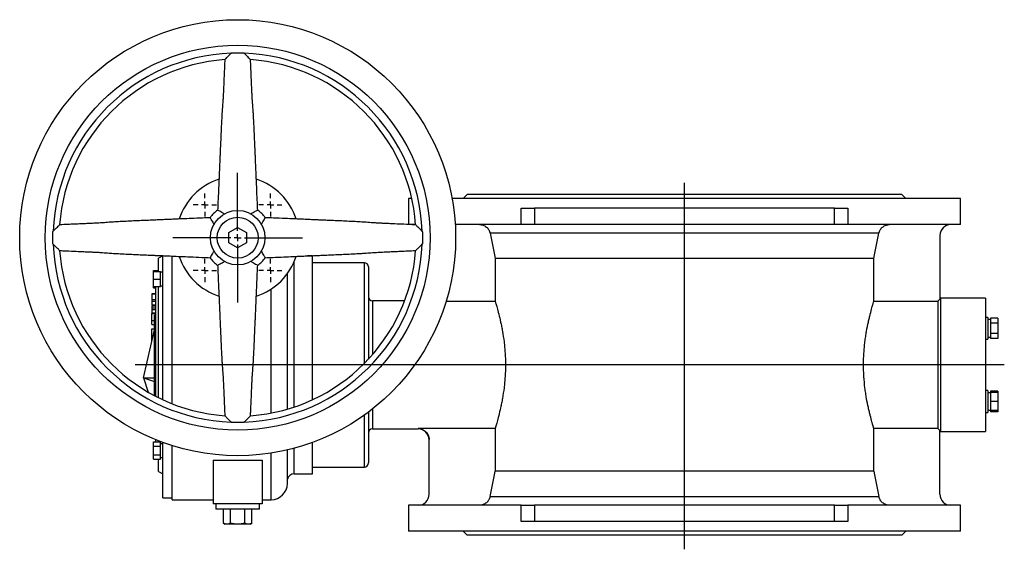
# Model space of a CAD drawing. Extents: x 352 to 1666, y -608 to 467.
# Tile 1 of 4: x 352 to 1074, y -608 to -220. Entities that reach past the tile are written whole.
import ezdxf

# ---------------------------------------------------------------- set-up
doc = ezdxf.new("R2010")
doc.units = 0
doc.layers.get('0').update_dxf_attribs({"linetype": 'CONTINUOUS'})
doc.layers.add('0_18', color=7, linetype='CONTINUOUS')

# ---------------------------------------------------------------- blocks, each defined once
blk = doc.blocks.new('SW_CENTERMARKSYMBOL_7')
at = {"layer": '0_18', "color": 0}
for p, q in [((0, 1), (0, 9.5)), ((-1, 0), (-9.5, 0)), ((0, 0), (-0.5, 0)), ((0, 0), (0, 0.5)), ((0, 0), (0, -0.5)), ((0, 0), (0.5, 0)), ((1, 0), (9.5, 0)), ((0, -1), (0, -9.5))]:
    blk.add_line(p, q, dxfattribs=at)
blk = doc.blocks.new('SW_CENTERMARKSYMBOL_8')
at = {"layer": '0_18', "color": 0}
for p, q in [((0, 1), (0, 1.7)), ((-1, 0), (-1.7, 0)), ((0, 0), (-0.5, 0)), ((0, 0), (0, 0.5)), ((0, 0), (0, -0.5)), ((0, 0), (0.5, 0)), ((1, 0), (1.7, 0)), ((0, -1), (0, -1.7))]:
    blk.add_line(p, q, dxfattribs=at)
blk = doc.blocks.new('SW_CENTERMARKSYMBOL_9')
at = {"layer": '0_18', "color": 0}
for p, q in [((0, 1), (0, 1.7)), ((-1, 0), (-1.7, 0)), ((0, 0), (-0.5, 0)), ((0, 0), (0, 0.5)), ((0, 0), (0, -0.5)), ((0, 0), (0.5, 0)), ((1, 0), (1.7, 0)), ((0, -1), (0, -1.7))]:
    blk.add_line(p, q, dxfattribs=at)
blk = doc.blocks.new('SW_CENTERMARKSYMBOL_10')
at = {"layer": '0_18', "color": 0}
for p, q in [((0, 1), (0, 1.7)), ((-1, 0), (-1.7, 0)), ((0, 0), (-0.5, 0)), ((0, 0), (0, 0.5)), ((0, 0), (0, -0.5)), ((0, 0), (0.5, 0)), ((1, 0), (1.7, 0)), ((0, -1), (0, -1.7))]:
    blk.add_line(p, q, dxfattribs=at)
blk = doc.blocks.new('SW_CENTERMARKSYMBOL_11')
at = {"layer": '0_18', "color": 0}
for p, q in [((0, 1), (0, 1.7)), ((-1, 0), (-1.7, 0)), ((0, 0), (-0.5, 0)), ((0, 0), (0, 0.5)), ((0, 0), (0, -0.5)), ((0, 0), (0.5, 0)), ((1, 0), (1.7, 0)), ((0, -1), (0, -1.7))]:
    blk.add_line(p, q, dxfattribs=at)

msp = doc.modelspace()

# ---------------------------------------------------------------- linework, layer by layer
for p, q in [((839.63, -608.4), (839.63, -339.46)), ((1074.38, -473.04), (436.36, -473.04))]:
    msp.add_line(p, q)
at = {"color": 7, "linetype": 'CONTINUOUS'}
for p, q in [((637.13, -351.04), (637.13, -370.04)), ((639.46, -351.04), (637.13, -351.04)), ((1042.13, -351.04), (669.04, -351.04)), ((680.13, -348.04), (677.13, -351.04)), ((999.13, -348.04), (680.13, -348.04)), ((1002.13, -351.04), (999.13, -348.04)), ((1042.13, -370.04), (1042.13, -351.04)), ((719.63, -370.04), (719.63, -358.04)), ((719.63, -358.04), (729.63, -358.04)), ((729.63, -358.04), (729.63, -370.04)), ((949.63, -358.04), (729.63, -358.04)), ((949.63, -370.04), (949.63, -358.04)), ((949.63, -358.04), (959.63, -358.04)), ((959.63, -358.04), (959.63, -370.04)), ((505.13, -375.94), (511.63, -372.19)), ((511.63, -372.19), (518.13, -375.94)), ((642.27, -370.04), (637.13, -370.04)), ((719.63, -370.04), (671.34, -370.04)), ((729.63, -370.04), (719.63, -370.04)), ((949.63, -370.04), (729.63, -370.04)), ((959.63, -370.04), (949.63, -370.04)), ((1042.13, -370.04), (959.63, -370.04)), ((505.13, -383.45), (505.13, -375.94)), ((518.13, -375.94), (518.13, -383.45)), ((982.31, -376.47), (696.95, -376.47)), ((1027.13, -378.04), (1027.13, -424.8)), ((511.63, -387.2), (505.13, -383.45)), ((518.13, -383.45), (511.63, -387.2)), ((456.63, -393.04), (453.63, -394.78)), ((453.63, -404.61), (453.63, -394.78)), ((456.63, -498.59), (456.63, -392.8)), ((463.63, -501.58), (463.63, -393.13)), ((566.63, -393.04), (562.93, -393.04)), ((566.63, -498.59), (566.63, -393.04)), ((978.59, -395.04), (700.67, -395.04)), ((700.67, -395.04), (700.67, -426.31)), ((978.59, -426.31), (978.59, -395.04)), ((449.73, -403.76), (453.63, -403.76)), ((449.73, -404.61), (449.73, -403.76)), ((449.73, -404.61), (455.03, -404.61)), ((449.73, -410.11), (449.73, -404.61)), ((455.03, -410.11), (455.03, -404.61)), ((604.63, -398.04), (566.63, -398.04)), ((607.63, -401.04), (607.63, -468.83)), ((449.73, -410.11), (455.03, -410.11)), ((449.73, -415.61), (449.73, -410.11)), ((456.63, -405.11), (455.03, -405.11)), ((455.03, -415.61), (455.03, -410.11)), ((548.13, -505.51), (548.13, -406.01)), ((449.73, -415.61), (455.03, -415.61)), ((449.73, -416.46), (449.73, -415.61)), ((449.73, -416.46), (451.63, -416.46)), ((451.63, -496.14), (451.63, -415.61)), ((453.63, -497.15), (453.63, -415.61)), ((455.03, -415.11), (456.63, -415.11)), ((448.63, -420.76), (451.63, -420.76)), ((448.63, -420.87), (451.63, -420.87)), ((448.63, -425), (451.63, -425)), ((448.63, -425.35), (448.63, -425.57)), ((448.63, -426.23), (451.63, -426.23)), ((448.63, -426.23), (448.63, -426.26)), ((448.63, -426.26), (451.63, -426.26)), ((634.16, -426.04), (610.63, -426.04)), ((664.69, -426.31), (700.67, -426.31)), ((978.59, -426.31), (1025.63, -426.31)), ((1025.63, -426.31), (1027.13, -424.8)), ((1025.63, -426.31), (1025.63, -519.78)), ((1027.63, -424.04), (1027.13, -424.54)), ((1060.63, -424.04), (1027.63, -424.04)), ((1027.63, -424.04), (1027.63, -473.04)), ((1060.63, -424.04), (1060.63, -473.04)), ((448.63, -429.01), (451.63, -429.01)), ((448.63, -429.26), (451.63, -429.26)), ((448.63, -429.31), (451.63, -429.31)), ((448.63, -430.36), (451.63, -430.36)), ((448.63, -430.47), (451.63, -430.47)), ((448.63, -430.54), (448.63, -431.87)), ((448.63, -431.87), (451.63, -431.87)), ((448.63, -431.87), (448.63, -432.35)), ((448.63, -432.35), (451.63, -432.35)), ((448.63, -434.88), (451.63, -434.88)), ((448.63, -434.88), (448.63, -435.27)), ((448.63, -435.3), (451.63, -435.3)), ((448.63, -440.52), (448.63, -435.45)), ((448.63, -440.52), (450.63, -440.52)), ((448.63, -443.34), (448.63, -440.52)), ((451.63, -436.64), (450.63, -436.64)), ((450.63, -482.46), (450.63, -436.64)), ((1062.23, -438.17), (1060.63, -438.17)), ((1062.23, -438.17), (1062.23, -446.17)), ((1064.33, -439.73), (1062.23, -439.73)), ((1069.63, -438.67), (1064.33, -438.67)), ((1064.33, -438.67), (1064.33, -442.42)), ((1069.63, -438.67), (1069.63, -442.42)), ((442.63, -482.46), (450.63, -447.3)), ((448.63, -443.34), (450.63, -443.34)), ((448.63, -446.7), (450.63, -446.7)), ((448.63, -454.36), (448.63, -446.7)), ((1062.23, -446.17), (1062.23, -454.17)), ((1069.63, -442.42), (1064.33, -442.42)), ((1064.33, -442.42), (1064.33, -449.93)), ((1069.63, -442.42), (1069.63, -449.93)), ((448.63, -454.36), (449.03, -454.36)), ((448.63, -456.09), (448.63, -454.36)), ((1060.63, -454.17), (1062.23, -454.17)), ((1062.23, -452.61), (1064.33, -452.61)), ((1069.63, -449.93), (1064.33, -449.93)), ((1064.33, -449.93), (1064.33, -453.68)), ((1069.63, -453.68), (1064.33, -453.68)), ((1069.63, -449.93), (1069.63, -453.68)), ((1027.63, -473.04), (1027.63, -522.04)), ((1060.63, -473.04), (1060.63, -522.04)), ((442.63, -482.46), (450.63, -482.46)), ((442.63, -482.46), (450.63, -485.28)), ((442.63, -482.46), (445.91, -493.01)), ((450.63, -495.62), (450.63, -482.46)), ((1062.23, -491.91), (1060.63, -491.91)), ((1062.23, -491.91), (1062.23, -507.91)), ((1064.33, -493.47), (1062.23, -493.47)), ((1069.63, -492.41), (1064.33, -492.41)), ((1064.33, -492.41), (1064.33, -493.41)), ((1069.63, -493.41), (1064.33, -493.41)), ((1064.33, -493.41), (1064.33, -499.91)), ((1069.63, -492.41), (1069.63, -493.41)), ((1069.63, -493.41), (1069.63, -499.91)), ((1069.63, -499.91), (1064.33, -499.91)), ((1064.33, -499.91), (1064.33, -506.41)), ((1069.63, -499.91), (1069.63, -506.41)), ((607.63, -507.69), (607.63, -545.04)), ((1060.63, -507.91), (1062.23, -507.91)), ((1062.23, -506.35), (1064.33, -506.35)), ((1069.63, -506.41), (1064.33, -506.41)), ((1064.33, -506.41), (1064.33, -507.42)), ((1069.63, -507.42), (1064.33, -507.42)), ((1069.63, -506.41), (1069.63, -507.42)), ((610.63, -520.04), (644.13, -520.04)), ((700.67, -519.78), (644.13, -519.78)), ((700.67, -519.78), (700.67, -551.04)), ((978.59, -551.04), (978.59, -519.78)), ((1025.63, -519.78), (978.59, -519.78)), ((1027.13, -521.28), (1025.63, -519.78)), ((1027.13, -568.04), (1027.13, -521.28)), ((1027.13, -521.54), (1027.63, -522.04)), ((1027.63, -522.04), (1060.63, -522.04)), ((449.73, -529.62), (455.03, -529.62)), ((449.73, -532.8), (449.73, -529.62)), ((449.73, -532.8), (455.03, -532.8)), ((449.73, -539.15), (449.73, -532.8)), ((451.63, -529.62), (451.63, -528.02)), ((453.63, -529.62), (453.63, -528.81)), ((455.03, -532.8), (455.03, -529.62)), ((456.63, -530.98), (455.03, -530.98)), ((455.03, -539.15), (455.03, -532.8)), ((456.63, -570.54), (456.63, -529.94)), ((463.63, -572.04), (463.63, -532.32)), ((566.63, -553.04), (566.63, -529.94)), ((652.13, -568.04), (652.13, -527.82)), ((449.73, -539.15), (455.03, -539.15)), ((449.73, -542.33), (449.73, -539.15)), ((455.03, -542.33), (455.03, -539.15)), ((455.03, -540.98), (456.63, -540.98)), ((548.13, -560.04), (548.13, -535.47)), ((449.73, -542.33), (455.03, -542.33)), ((453.63, -551.31), (453.63, -542.33)), ((493.63, -543.05), (529.63, -543.05)), ((493.63, -543.05), (493.63, -575.04)), ((529.63, -543.05), (529.63, -575.04)), ((566.63, -548.04), (604.63, -548.04)), ((453.63, -551.31), (456.63, -553.04)), ((553.01, -553.04), (566.63, -553.04)), ((978.59, -551.04), (700.67, -551.04)), ((456.63, -570.54), (463.63, -570.54)), ((696.95, -569.61), (982.31, -569.61)), ((463.63, -572.04), (493.63, -572.04)), ((529.63, -575.04), (493.63, -575.04)), ((495.63, -575.04), (495.63, -579.04)), ((527.63, -579.04), (527.63, -575.04)), ((529.63, -572.04), (536.13, -572.04)), ((637.13, -576.04), (637.13, -595.04)), ((719.63, -576.04), (637.13, -576.04)), ((719.63, -588.04), (719.63, -576.04)), ((719.63, -576.04), (729.63, -576.04)), ((729.63, -576.04), (729.63, -588.04)), ((949.63, -576.04), (729.63, -576.04)), ((949.63, -588.04), (949.63, -576.04)), ((949.63, -576.04), (959.63, -576.04)), ((959.63, -576.04), (959.63, -588.04)), ((1042.13, -576.04), (959.63, -576.04)), ((1042.13, -595.04), (1042.13, -576.04)), ((511.63, -579.04), (495.63, -579.04)), ((501.13, -589.23), (501.13, -579.04)), ((506.38, -589.23), (506.38, -579.04)), ((527.63, -579.04), (511.63, -579.04)), ((516.88, -589.23), (516.88, -579.04)), ((522.13, -589.23), (522.13, -579.04)), ((501.13, -589.23), (502.54, -590.04)), ((503.76, -590.04), (502.54, -590.04)), ((511.63, -590.04), (503.76, -590.04)), ((519.51, -590.04), (511.63, -590.04)), ((520.72, -590.04), (519.51, -590.04)), ((520.72, -590.04), (522.13, -589.23)), ((729.63, -588.04), (719.63, -588.04)), ((949.63, -588.04), (729.63, -588.04)), ((959.63, -588.04), (949.63, -588.04)), ((1042.13, -595.04), (637.13, -595.04)), ((677.13, -595.04), (680.13, -598.04)), ((999.13, -598.04), (680.13, -598.04)), ((999.13, -598.04), (1002.13, -595.04))]:
    msp.add_line(p, q, dxfattribs=at)
at = {"color": 8, "linetype": 'CONTINUOUS'}
for p, q in [((553.01, -503.99), (553.01, -397.37)), ((604.63, -471.95), (604.63, -398.04)), ((536.13, -508.38), (536.13, -417.44)), ((610.63, -426.04), (610.63, -465.48)), ((610.63, -505.39), (610.63, -520.04)), ((604.63, -548.04), (604.63, -509.89)), ((644.13, -520.04), (644.13, -519.78)), ((553.01, -553.04), (553.01, -534.25)), ((536.13, -572.04), (536.13, -537.81))]:
    msp.add_line(p, q, dxfattribs=at)
at = {"color": 7, "linetype": 'CONTINUOUS', "flags": 128}
for points in [[(696.95, -376.47), (700.11, -392.26), (700.67, -395.04)], [(978.59, -395.04), (979.15, -392.26), (982.31, -376.47)], [(696.95, -569.61), (700.11, -553.83), (700.67, -551.04)], [(978.59, -551.04), (979.15, -553.83), (982.31, -569.61)]]:
    msp.add_lwpolyline(points, dxfattribs=at)
at = {"color": 7, "linetype": 'CONTINUOUS'}
for radius in [160, 141.24, 20, 15]:
    msp.add_circle((511.63, -379.69), radius, dxfattribs=at)
for centre, radius, start, end in [((511.63, -379.69), 135.4, 92.05122, 177.94878), ((511.63, -379.69), 135.4, 2.05122, 87.94878), ((511.63, -379.69), 131, 94.11715, 175.88441), ((511.63, -379.69), 131, 4.11646, 85.88277), ((511.63, -379.69), 45, 107.80077, 162.21828), ((511.63, -379.69), 45, 17.82877, 72.20773), ((511.63, -379.69), 25, 125.96865, 144.00998), ((511.63, -379.69), 25, 35.96874, 54.0166), ((1035.13, -378.04), 8, 90, 180), ((511.63, -379.69), 135.4, 182.05122, 267.94878), ((511.63, -379.69), 131, 184.11536, 265.8846), ((511.63, -379.69), 135.4, 272.05122, 357.94878), ((511.63, -379.69), 131, 274.11568, 355.88246), ((511.63, -379.69), 45, 197.81541, 252.24113), ((511.63, -379.69), 25, 215.97098, 234.01409), ((511.63, -379.69), 45, 287.82496, 342.23663), ((511.63, -379.69), 25, 305.97216, 324.00844), ((604.63, -401.04), 3, 0, 90), ((610.63, -423.04), 3, 180, 270), ((610.63, -523.04), 3, 90, 180), ((644.13, -528.04), 8, 0, 90), ((604.63, -545.04), 3, 270, 0), ((553.01, -558.04), 5, 90, 167.52454), ((536.13, -560.04), 12, 270, 0), ((644.13, -568.04), 8, 270, 0), ((1035.13, -568.04), 8, 180, 270)]:
    msp.add_arc(centre, radius, start, end, dxfattribs=at)
for points, knots in [([(502.22, -248.99), (502.21, -249), (502.19, -249.03), (502.48, -248.73), (503.17, -248.03), (504.53, -246.64), (505.85, -245.31), (506.69, -244.48), (506.78, -244.38)], [0, 0, 0, 0, 0.063005, 0.188653, 0.359448, 0.603297, 0.952935, 1, 1, 1, 1]), ([(506.78, -244.38), (506.87, -244.31), (507.02, -244.18), (507.57, -244.02), (508.76, -244.11), (510.56, -244.01), (512.6, -244.03), (514.31, -244.05), (515.41, -244.08), (516.05, -244.09), (516.32, -244.24), (516.44, -244.35), (516.48, -244.38)], [0, 0, 0, 0, 0.033394, 0.061244, 0.172027, 0.392017, 0.612005, 0.791224, 0.910557, 0.950299, 0.983306, 1, 1, 1, 1]), ([(516.48, -244.38), (517.28, -245.19), (518.57, -246.47), (519.99, -247.92), (520.72, -248.67), (521.06, -249.02), (521.04, -249), (521.04, -248.99)], [0, 0, 0, 0, 0.384222, 0.614603, 0.789183, 0.927164, 1, 1, 1, 1]), ([(502.18, -248.99), (502.14, -249.99), (501.99, -253.5), (501.75, -259.11), (501.49, -264.99), (501.3, -269.41), (501.15, -272.58), (501.02, -275.3), (500.87, -278.04), (500.7, -280.77), (500.52, -282.92), (500.31, -285.6), (500.06, -289.58), (499.77, -294.85), (499.51, -300.34), (499.26, -305.7), (499.06, -310.46), (498.88, -314.61), (498.75, -317.44), (498.67, -319.3), (498.61, -320.78), (498.5, -323.2), (498.35, -326.82), (498.13, -331.85), (497.86, -338.02), (497.55, -345.34), (497.23, -352.62), (497.02, -357.46), (496.93, -359.48)], [0, 0, 0, 0, 0.025066, 0.087778, 0.140199, 0.172251, 0.198381, 0.22278, 0.247505, 0.281179, 0.316047, 0.3514, 0.404068, 0.456868, 0.510365, 0.551352, 0.59328, 0.629267, 0.655146, 0.663945, 0.675934, 0.692175, 0.724508, 0.766408, 0.817875, 0.878909, 0.949509, 1, 1, 1, 1]), ([(526.33, -359.48), (526.25, -357.6), (526.05, -353.03), (525.75, -346.17), (525.45, -339.26), (525.21, -333.73), (525.03, -329.46), (524.89, -326.33), (524.79, -324), (524.71, -322.18), (524.64, -320.52), (524.56, -318.67), (524.47, -316.56), (524.33, -313.3), (524.13, -308.85), (523.89, -303.26), (523.62, -297.54), (523.37, -292.57), (523.14, -288.52), (522.94, -285.42), (522.75, -283.02), (522.59, -281.13), (522.44, -278.86), (522.3, -276.41), (522.17, -273.77), (522.04, -271.19), (521.91, -268.38), (521.75, -264.63), (521.55, -259.96), (521.33, -254.8), (521.17, -251.09), (521.08, -249.1), (521.08, -248.99)], [0, 0, 0, 0, 0.047022, 0.114175, 0.171723, 0.219668, 0.252519, 0.278594, 0.297892, 0.310872, 0.32402, 0.339443, 0.357142, 0.376776, 0.42095, 0.468359, 0.516804, 0.569877, 0.608624, 0.646304, 0.682619, 0.717131, 0.738961, 0.764529, 0.795888, 0.813836, 0.833369, 0.868174, 0.907283, 0.950279, 0.99716, 1, 1, 1, 1]), ([(501.81, -362.27), (501.81, -362.27), (501.2, -361.91), (500, -361.17), (498.41, -360.27), (497.49, -359.77), (497.01, -359.51), (496.98, -359.49), (496.96, -359.49)], [0, 0, 0, 0, 0.001873, 0.253573, 0.506032, 0.736345, 0.845135, 1, 1, 1, 1]), ([(526.31, -359.48), (526.32, -359.47), (526.39, -359.43), (526.11, -359.59), (525.45, -359.94), (524.35, -360.55), (523, -361.33), (521.99, -361.95), (521.48, -362.25), (521.46, -362.26), (521.45, -362.27), (521.45, -362.27)], [0, 0, 0, 0, 0.013324, 0.196018, 0.379531, 0.573471, 0.785492, 0.991067, 0.997429, 0.998132, 1, 1, 1, 1]), ([(491.41, -365), (489.53, -365.08), (484.97, -365.28), (478.1, -365.57), (471.2, -365.87), (465.67, -366.11), (461.39, -366.3), (458.27, -366.43), (455.93, -366.53), (454.12, -366.61), (452.46, -366.68), (450.61, -366.76), (448.5, -366.86), (445.24, -367), (440.79, -367.19), (435.19, -367.43), (429.47, -367.7), (424.51, -367.95), (420.45, -368.18), (417.36, -368.39), (414.95, -368.57), (413.07, -368.74), (410.8, -368.88), (408.34, -369.02), (405.71, -369.16), (403.13, -369.28), (400.32, -369.41), (396.56, -369.57), (391.9, -369.77), (386.74, -370), (383.03, -370.16), (381.04, -370.24), (380.93, -370.25)], [0, 0, 0, 0, 0.047022, 0.114175, 0.171723, 0.219668, 0.252519, 0.278594, 0.297892, 0.310871, 0.324019, 0.339443, 0.357142, 0.376776, 0.42095, 0.468359, 0.516804, 0.569877, 0.608624, 0.646304, 0.682619, 0.717131, 0.738961, 0.764529, 0.795888, 0.813836, 0.833369, 0.868174, 0.907283, 0.950279, 0.99716, 1, 1, 1, 1]), ([(491.41, -365.01), (491.41, -365.01), (491.37, -364.93), (491.52, -365.22), (491.88, -365.88), (492.49, -366.97), (493.27, -368.33), (493.88, -369.34), (494.19, -369.84), (494.2, -369.86), (494.2, -369.87), (494.21, -369.87)], [0, 0, 0, 0, 0.013324, 0.196017, 0.37953, 0.573469, 0.78549, 0.991064, 0.997427, 0.99813, 1, 1, 1, 1]), ([(529.05, -369.87), (529.06, -369.87), (529.42, -369.27), (530.16, -368.06), (531.05, -366.47), (531.56, -365.55), (531.81, -365.08), (531.83, -365.04), (531.84, -365.03)], [0, 0, 0, 0, 0.001872, 0.253572, 0.506032, 0.736345, 0.845136, 1, 1, 1, 1]), ([(642.33, -370.25), (641.33, -370.2), (637.82, -370.05), (632.22, -369.81), (626.33, -369.56), (621.91, -369.36), (618.74, -369.21), (616.02, -369.08), (613.29, -368.93), (610.56, -368.76), (608.4, -368.58), (605.72, -368.37), (601.75, -368.12), (596.47, -367.83), (590.98, -367.57), (585.63, -367.33), (580.86, -367.12), (576.71, -366.94), (573.89, -366.82), (572.02, -366.74), (570.54, -366.67), (568.12, -366.57), (564.5, -366.41), (559.48, -366.19), (553.3, -365.93), (545.98, -365.61), (538.7, -365.29), (533.86, -365.08), (531.84, -365)], [0, 0, 0, 0, 0.025066, 0.087778, 0.140199, 0.172251, 0.198381, 0.22278, 0.247505, 0.281179, 0.316047, 0.3514, 0.404068, 0.456868, 0.510365, 0.551352, 0.59328, 0.629266, 0.655146, 0.663946, 0.675934, 0.692175, 0.724508, 0.766408, 0.817875, 0.878909, 0.949509, 1, 1, 1, 1]), ([(376.32, -384.54), (376.25, -384.46), (376.11, -384.3), (375.95, -383.75), (376.05, -382.56), (375.94, -380.76), (375.97, -378.72), (375.98, -377.02), (376.02, -375.92), (376.03, -375.27), (376.17, -375.01), (376.28, -374.89), (376.32, -374.85)], [0, 0, 0, 0, 0.033395, 0.061246, 0.172026, 0.392016, 0.612006, 0.791225, 0.910558, 0.9503, 0.983308, 1, 1, 1, 1]), ([(376.32, -374.85), (377.12, -374.04), (378.41, -372.75), (379.86, -371.33), (380.61, -370.6), (380.96, -370.26), (380.94, -370.28), (380.93, -370.29)], [0, 0, 0, 0, 0.384417, 0.614917, 0.789585, 0.927637, 1, 1, 1, 1]), ([(642.33, -370.29), (642.32, -370.28), (642.29, -370.25), (642.59, -370.54), (643.3, -371.23), (644.69, -372.59), (646.01, -373.92), (646.84, -374.75), (646.94, -374.85)], [0, 0, 0, 0, 0.062081, 0.187853, 0.358819, 0.602906, 0.952889, 1, 1, 1, 1]), ([(646.94, -374.85), (647.01, -374.92), (647.08, -375), (647.17, -375.18), (647.21, -375.28), (647.23, -375.43), (647.23, -375.48), (647.23, -375.58), (647.24, -375.74), (647.26, -376.3), (647.27, -376.82), (647.29, -378.05), (647.3, -378.87), (647.3, -380.51), (647.29, -381.33), (647.27, -382.56), (647.26, -382.98), (647.24, -383.49), (647.24, -383.59), (647.24, -383.75), (647.24, -383.8), (647.23, -383.9), (647.23, -383.95), (647.21, -384.1), (647.18, -384.2), (647.08, -384.38), (647.01, -384.47), (646.94, -384.54)], [0, 0, 0, 0, 0.03125, 0.03125, 0.0625, 0.0625, 0.078125, 0.078125, 0.09375, 0.125, 0.25, 0.25, 0.5, 0.5, 0.75, 0.75, 0.875, 0.875, 0.90625, 0.90625, 0.921875, 0.921875, 0.9375, 0.9375, 0.96875, 0.96875, 1, 1, 1, 1]), ([(689.11, -370.04), (689.56, -370.04), (690.02, -370.08), (690.92, -370.24), (691.37, -370.36), (692.23, -370.67), (692.66, -370.86), (693.45, -371.31), (693.83, -371.57), (694.53, -372.15), (694.87, -372.47), (695.47, -373.17), (695.73, -373.53), (696.2, -374.32), (696.41, -374.74), (696.74, -375.59), (696.86, -376.03), (696.95, -376.47)], [0, 0, 0, 0, 0.125, 0.125, 0.25, 0.25, 0.375, 0.375, 0.5, 0.5, 0.625, 0.625, 0.75, 0.75, 0.875, 0.875, 1, 1, 1, 1]), ([(982.31, -376.47), (982.4, -376.03), (982.52, -375.59), (982.86, -374.73), (983.06, -374.32), (983.53, -373.53), (983.8, -373.15), (984.4, -372.46), (984.73, -372.14), (985.26, -371.71), (985.45, -371.57), (985.83, -371.31), (986.02, -371.19), (986.61, -370.85), (987.03, -370.66), (987.68, -370.43), (987.9, -370.36), (988.34, -370.25), (988.57, -370.2), (989.24, -370.08), (989.69, -370.04), (990.15, -370.04)], [0, 0, 0, 0, 0.125, 0.125, 0.25, 0.25, 0.375, 0.375, 0.5, 0.5, 0.5625, 0.5625, 0.625, 0.625, 0.75, 0.75, 0.8125, 0.8125, 0.875, 0.875, 1, 1, 1, 1]), ([(380.93, -389.1), (380.94, -389.11), (380.97, -389.14), (380.67, -388.84), (379.97, -388.16), (378.57, -386.79), (377.25, -385.47), (376.42, -384.64), (376.32, -384.54)], [0, 0, 0, 0, 0.063005, 0.188653, 0.35945, 0.603297, 0.952933, 1, 1, 1, 1]), ([(380.93, -389.14), (381.93, -389.18), (385.44, -389.33), (391.05, -389.58), (396.93, -389.83), (401.35, -390.02), (404.52, -390.17), (407.24, -390.31), (409.97, -390.45), (412.7, -390.62), (414.86, -390.8), (417.54, -391.02), (421.51, -391.27), (426.79, -391.55), (432.28, -391.82), (437.63, -392.06), (442.4, -392.27), (446.55, -392.45), (449.37, -392.57), (451.24, -392.65), (452.72, -392.71), (455.14, -392.82), (458.76, -392.98), (463.78, -393.19), (469.96, -393.46), (477.28, -393.78), (484.56, -394.09), (489.4, -394.3), (491.42, -394.39)], [0, 0, 0, 0, 0.025066, 0.087778, 0.140199, 0.172251, 0.198381, 0.222779, 0.247505, 0.281179, 0.316046, 0.3514, 0.404068, 0.456867, 0.510365, 0.551352, 0.59328, 0.629266, 0.655146, 0.663945, 0.675934, 0.692175, 0.724508, 0.766408, 0.817875, 0.878908, 0.949509, 1, 1, 1, 1]), ([(494.21, -389.51), (494.2, -389.52), (493.84, -390.12), (493.1, -391.33), (492.21, -392.91), (491.7, -393.83), (491.45, -394.31), (491.43, -394.34), (491.42, -394.36)], [0, 0, 0, 0, 0.001872, 0.253572, 0.506033, 0.736346, 0.845135, 1, 1, 1, 1]), ([(531.85, -394.37), (531.85, -394.38), (531.89, -394.45), (531.74, -394.17), (531.38, -393.51), (530.77, -392.42), (529.99, -391.06), (529.38, -390.05), (529.07, -389.54), (529.06, -389.52), (529.06, -389.52), (529.05, -389.51)], [0, 0, 0, 0, 0.013324, 0.196018, 0.37953, 0.573469, 0.78549, 0.991064, 0.997429, 0.99813, 1, 1, 1, 1]), ([(531.85, -394.39), (533.73, -394.31), (538.29, -394.11), (545.16, -393.81), (552.06, -393.51), (557.59, -393.27), (561.87, -393.09), (564.99, -392.95), (567.33, -392.85), (569.14, -392.77), (570.8, -392.7), (572.65, -392.62), (574.76, -392.53), (578.02, -392.39), (582.47, -392.2), (588.07, -391.95), (593.79, -391.69), (598.76, -391.43), (602.81, -391.2), (605.9, -391), (608.31, -390.81), (610.19, -390.65), (612.46, -390.5), (614.92, -390.36), (617.55, -390.23), (620.13, -390.11), (622.94, -389.98), (626.7, -389.81), (631.36, -389.61), (636.52, -389.39), (640.23, -389.23), (642.22, -389.14), (642.33, -389.14)], [0, 0, 0, 0, 0.047022, 0.114175, 0.171723, 0.219668, 0.252519, 0.278594, 0.297893, 0.310872, 0.32402, 0.339443, 0.357142, 0.376776, 0.42095, 0.468359, 0.516804, 0.569877, 0.608624, 0.646304, 0.682619, 0.717131, 0.738961, 0.764529, 0.795888, 0.813837, 0.833369, 0.868174, 0.907283, 0.950279, 0.99716, 1, 1, 1, 1]), ([(646.94, -384.54), (646.14, -385.34), (644.85, -386.63), (643.4, -388.05), (642.65, -388.79), (642.3, -389.13), (642.32, -389.11), (642.33, -389.1)], [0, 0, 0, 0, 0.384221, 0.614603, 0.789183, 0.927164, 1, 1, 1, 1]), ([(496.95, -399.91), (496.94, -399.91), (496.87, -399.95), (497.15, -399.8), (497.81, -399.44), (498.91, -398.84), (500.26, -398.06), (501.27, -397.44), (501.78, -397.14), (501.8, -397.12), (501.81, -397.12), (501.81, -397.12)], [0, 0, 0, 0, 0.013324, 0.196018, 0.379531, 0.573468, 0.785489, 0.991063, 0.997428, 0.998129, 1, 1, 1, 1]), ([(521.45, -397.12), (521.45, -397.12), (522.06, -397.48), (523.26, -398.22), (524.85, -399.11), (525.77, -399.62), (526.25, -399.88), (526.28, -399.89), (526.3, -399.9)], [0, 0, 0, 0, 0.00187, 0.25357, 0.506032, 0.736345, 0.845135, 1, 1, 1, 1]), ([(496.93, -399.91), (497.01, -401.79), (497.21, -406.35), (497.51, -413.22), (497.81, -420.12), (498.05, -425.66), (498.23, -429.93), (498.37, -433.06), (498.47, -435.39), (498.55, -437.21), (498.62, -438.87), (498.7, -440.72), (498.79, -442.83), (498.93, -446.09), (499.13, -450.53), (499.37, -456.13), (499.64, -461.85), (499.89, -466.82), (500.12, -470.87), (500.32, -473.96), (500.51, -476.37), (500.67, -478.25), (500.82, -480.52), (500.96, -482.98), (501.09, -485.62), (501.22, -488.2), (501.35, -491.01), (501.51, -494.76), (501.71, -499.43), (501.93, -504.59), (502.09, -508.29), (502.18, -510.28), (502.18, -510.4)], [0, 0, 0, 0, 0.047022, 0.114175, 0.171723, 0.219668, 0.252519, 0.278594, 0.297893, 0.310871, 0.32402, 0.339443, 0.357142, 0.376776, 0.42095, 0.468359, 0.516804, 0.569877, 0.608624, 0.646304, 0.682619, 0.717131, 0.738961, 0.764529, 0.795888, 0.813836, 0.833369, 0.868174, 0.907283, 0.950279, 0.99716, 1, 1, 1, 1]), ([(521.08, -510.4), (521.12, -509.39), (521.27, -505.88), (521.51, -500.28), (521.77, -494.39), (521.96, -489.97), (522.11, -486.81), (522.24, -484.09), (522.39, -481.35), (522.56, -478.62), (522.74, -476.46), (522.95, -473.78), (523.21, -469.81), (523.49, -464.53), (523.75, -459.05), (524, -453.69), (524.2, -448.92), (524.38, -444.78), (524.51, -441.95), (524.59, -440.08), (524.65, -438.6), (524.76, -436.18), (524.91, -432.56), (525.13, -427.54), (525.4, -421.37), (525.71, -414.04), (526.03, -406.76), (526.24, -401.92), (526.33, -399.9)], [0, 0, 0, 0, 0.025066, 0.087778, 0.140199, 0.172251, 0.198381, 0.22278, 0.247505, 0.281179, 0.316047, 0.3514, 0.404068, 0.456868, 0.510365, 0.551352, 0.59328, 0.629267, 0.655146, 0.663945, 0.675934, 0.692175, 0.724508, 0.766408, 0.817875, 0.878909, 0.949509, 1, 1, 1, 1]), ([(448.63, -420.87), (448.63, -420.87), (448.63, -420.88), (448.63, -420.94), (448.63, -421.01), (448.63, -421.13), (448.63, -421.27), (448.63, -421.43), (448.63, -421.63), (448.63, -421.86), (448.63, -422.12), (448.63, -422.42), (448.63, -422.76), (448.63, -423.13), (448.63, -423.55), (448.63, -424), (448.63, -424.48), (448.63, -424.82), (448.63, -425)], [0, 0, 0, 0, 0.055924, 0.109778, 0.162384, 0.213693, 0.265257, 0.316852, 0.369607, 0.423849, 0.480291, 0.539607, 0.602883, 0.671067, 0.744209, 0.823332, 0.90835, 1, 1, 1, 1]), ([(448.63, -424.9), (448.63, -425.24), (448.63, -425.58), (448.63, -425.9), (448.63, -425.91)], [0, 0, 0, 0, 0.971982, 1, 1, 1, 1]), ([(448.63, -426.26), (448.63, -426.37), (448.63, -426.57), (448.63, -426.86), (448.63, -427.14), (448.63, -427.4), (448.63, -427.64), (448.63, -427.87), (448.63, -428.09), (448.63, -428.28), (448.63, -428.46), (448.63, -428.61), (448.63, -428.74), (448.63, -428.84), (448.63, -428.92), (448.63, -428.98), (448.63, -429.01), (448.63, -429.01), (448.63, -429.01)], [0, 0, 0, 0, 0.067949, 0.133447, 0.197275, 0.259617, 0.321248, 0.382776, 0.444815, 0.507961, 0.570738, 0.632087, 0.692857, 0.753034, 0.813097, 0.873974, 0.936316, 1, 1, 1, 1]), ([(700.67, -426.31), (700.7, -426.46), (700.76, -426.68), (700.91, -427.25), (701.01, -427.6), (701.36, -428.85), (701.67, -429.92), (702.22, -431.88), (702.41, -432.59), (702.83, -434.13), (703.05, -434.96), (703.72, -437.57), (704.18, -439.5), (704.77, -442.15), (704.89, -442.69), (705.12, -443.81), (705.24, -444.37), (705.58, -446.09), (705.8, -447.27), (706.44, -450.91), (706.83, -453.46), (707.24, -456.82), (707.32, -457.51), (707.47, -458.88), (707.54, -459.57), (707.73, -461.65), (707.84, -463.05), (708.11, -467.27), (708.2, -470.14), (708.2, -475.97), (708.11, -478.84), (707.84, -483.07), (707.73, -484.47), (707.47, -487.24), (707.32, -488.62), (706.83, -492.65), (706.44, -495.2), (705.8, -498.84), (705.58, -500.03), (705.23, -501.75), (705.11, -502.32), (704.88, -503.42), (704.76, -503.96), (704.18, -506.61), (703.71, -508.54), (703.15, -510.71), (703.04, -511.14), (702.83, -511.96), (702.72, -512.36), (702.41, -513.51), (702.21, -514.22), (701.67, -516.17), (701.36, -517.24), (701.01, -518.48), (700.91, -518.84), (700.76, -519.41), (700.7, -519.62), (700.67, -519.78)], [0, 0, 0, 0, 0.03125, 0.03125, 0.0625, 0.0625, 0.125, 0.125, 0.15625, 0.15625, 0.1875, 0.1875, 0.25, 0.25, 0.265625, 0.265625, 0.28125, 0.28125, 0.3125, 0.3125, 0.375, 0.375, 0.390625, 0.390625, 0.40625, 0.40625, 0.4375, 0.4375, 0.5, 0.5, 0.5625, 0.5625, 0.59375, 0.59375, 0.625, 0.625, 0.6875, 0.6875, 0.71875, 0.71875, 0.734375, 0.734375, 0.75, 0.75, 0.8125, 0.8125, 0.828125, 0.828125, 0.84375, 0.84375, 0.875, 0.875, 0.9375, 0.9375, 0.96875, 0.96875, 1, 1, 1, 1]), ([(978.59, -519.78), (978.58, -519.7), (978.55, -519.6), (978.5, -519.38), (978.46, -519.26), (978.35, -518.83), (978.25, -518.48), (978.02, -517.66), (977.88, -517.18), (977.65, -516.38), (977.57, -516.1), (977.4, -515.5), (977.32, -515.18), (976.86, -513.54), (976.44, -512.01), (975.77, -509.4), (975.54, -508.48), (975.19, -507.02), (975.07, -506.52), (974.84, -505.5), (974.72, -504.97), (974.13, -502.32), (973.67, -500.05), (973.03, -496.4), (972.83, -495.15), (972.44, -492.56), (972.26, -491.24), (971.77, -487.24), (971.51, -484.49), (971.29, -480.95), (971.25, -480.23), (971.18, -478.8), (971.15, -478.07), (971.08, -475.9), (971.06, -474.46), (971.06, -470.15), (971.15, -467.29), (971.37, -463.72), (971.42, -463.01), (971.54, -461.6), (971.6, -460.9), (971.79, -458.82), (971.94, -457.47), (972.26, -454.8), (972.44, -453.49), (972.73, -451.56), (972.83, -450.93), (973.04, -449.67), (973.14, -449.05), (973.68, -445.99), (974.14, -443.71), (974.84, -440.54), (975.08, -439.53), (975.43, -438.07), (975.55, -437.59), (975.78, -436.67), (975.89, -436.22), (976.45, -434.04), (976.86, -432.52), (977.41, -430.57), (977.58, -429.97), (977.81, -429.16), (977.88, -428.91), (978.02, -428.43), (978.08, -428.21), (978.37, -427.18), (978.53, -426.62), (978.59, -426.31)], [0, 0, 0, 0, 0.015625, 0.015625, 0.03125, 0.03125, 0.0625, 0.0625, 0.09375, 0.09375, 0.109375, 0.109375, 0.125, 0.125, 0.1875, 0.1875, 0.21875, 0.21875, 0.234375, 0.234375, 0.25, 0.25, 0.3125, 0.3125, 0.34375, 0.34375, 0.375, 0.375, 0.4375, 0.4375, 0.453125, 0.453125, 0.46875, 0.46875, 0.5, 0.5, 0.5625, 0.5625, 0.578125, 0.578125, 0.59375, 0.59375, 0.625, 0.625, 0.65625, 0.65625, 0.671875, 0.671875, 0.6875, 0.6875, 0.75, 0.75, 0.78125, 0.78125, 0.796875, 0.796875, 0.8125, 0.8125, 0.875, 0.875, 0.90625, 0.90625, 0.921875, 0.921875, 0.9375, 0.9375, 1, 1, 1, 1]), ([(448.63, -429.61), (448.63, -429.67), (448.63, -430.08), (448.63, -430.23), (448.63, -430.36)], [0, 0, 0, 0, 0.145678, 1, 1, 1, 1]), ([(448.63, -432.68), (448.63, -432.86), (448.63, -433.41), (448.63, -434.24), (448.63, -434.67), (448.63, -434.88)], [0, 0, 0, 0, 0.1878, 0.593601, 1, 1, 1, 1]), ([(506.78, -515), (505.98, -514.2), (504.69, -512.91), (503.27, -511.46), (502.54, -510.72), (502.2, -510.37), (502.22, -510.39), (502.22, -510.39)], [0, 0, 0, 0, 0.384222, 0.614605, 0.789183, 0.927164, 1, 1, 1, 1]), ([(521.04, -510.39), (521.05, -510.38), (521.07, -510.36), (520.78, -510.66), (520.09, -511.36), (518.73, -512.75), (517.41, -514.08), (516.58, -514.91), (516.48, -515)], [0, 0, 0, 0, 0.063005, 0.188653, 0.35945, 0.603298, 0.952935, 1, 1, 1, 1]), ([(516.48, -515), (516.4, -515.08), (516.32, -515.14), (516.14, -515.24), (516.05, -515.27), (515.89, -515.29), (515.84, -515.29), (515.74, -515.3), (515.59, -515.3), (515.02, -515.32), (514.51, -515.33), (513.28, -515.35), (512.45, -515.36), (510.81, -515.36), (509.99, -515.35), (508.76, -515.33), (508.35, -515.32), (507.83, -515.31), (507.73, -515.3), (507.58, -515.3), (507.53, -515.3), (507.42, -515.29), (507.37, -515.29), (507.22, -515.27), (507.12, -515.24), (506.94, -515.14), (506.86, -515.08), (506.78, -515)], [0, 0, 0, 0, 0.03125, 0.03125, 0.0625, 0.0625, 0.078125, 0.078125, 0.09375, 0.125, 0.25, 0.25, 0.5, 0.5, 0.75, 0.75, 0.875, 0.875, 0.90625, 0.90625, 0.921875, 0.921875, 0.9375, 0.9375, 0.96875, 0.96875, 1, 1, 1, 1]), ([(644.13, -519.78), (644.66, -519.78), (645.18, -519.83), (645.95, -519.98), (646.2, -520.05), (646.71, -520.2), (646.96, -520.29), (647.68, -520.59), (648.14, -520.84), (649.01, -521.43), (649.42, -521.77), (650.16, -522.51), (650.49, -522.91), (650.93, -523.57), (651.06, -523.8), (651.31, -524.26), (651.53, -524.73), (651.71, -525.23), (651.86, -525.73), (651.92, -525.99), (652.08, -526.76), (652.13, -527.29), (652.13, -527.82)], [0, 0, 0, 0, 0.125, 0.125, 0.1875, 0.1875, 0.25, 0.25, 0.375, 0.375, 0.5, 0.5, 0.625, 0.625, 0.6875, 0.6875, 0.75, 0.8125, 0.8125, 0.875, 0.875, 1, 1, 1, 1]), ([(696.95, -569.61), (696.91, -569.84), (696.85, -570.06), (696.72, -570.5), (696.65, -570.72), (696.41, -571.36), (696.21, -571.76), (695.85, -572.36), (695.72, -572.55), (695.45, -572.92), (695.31, -573.1), (694.87, -573.62), (694.54, -573.93), (693.83, -574.52), (693.45, -574.78), (692.65, -575.23), (692.23, -575.42), (691.37, -575.73), (690.93, -575.85), (690.25, -575.96), (690.02, -575.99), (689.56, -576.03), (689.33, -576.04), (689.11, -576.04)], [0, 0, 0, 0, 0.0625, 0.0625, 0.125, 0.125, 0.25, 0.25, 0.3125, 0.3125, 0.375, 0.375, 0.5, 0.5, 0.625, 0.625, 0.75, 0.75, 0.875, 0.875, 0.9375, 0.9375, 1, 1, 1, 1]), ([(990.15, -576.04), (989.7, -576.04), (989.23, -576), (988.33, -575.85), (987.89, -575.73), (987.03, -575.42), (986.61, -575.23), (985.82, -574.78), (985.44, -574.52), (984.73, -573.95), (984.4, -573.62), (983.8, -572.93), (983.53, -572.55), (983.06, -571.77), (982.86, -571.36), (982.61, -570.72), (982.54, -570.5), (982.41, -570.06), (982.35, -569.84), (982.31, -569.61)], [0, 0, 0, 0, 0.125, 0.125, 0.25, 0.25, 0.375, 0.375, 0.5, 0.5, 0.625, 0.625, 0.75, 0.75, 0.875, 0.875, 0.9375, 0.9375, 1, 1, 1, 1]), ([(503.76, -590.04), (503.53, -590.04), (503.31, -590.02), (502.87, -589.95), (502.65, -589.89), (501.99, -589.68), (501.56, -589.48), (501.13, -589.23)], [0, 0, 0, 0, 0.25, 0.25, 0.5, 0.5, 1, 1, 1, 1]), ([(506.38, -589.23), (505.95, -589.46), (505.09, -589.92), (504.2, -590), (503.76, -590.04)], [0, 0, 0, 0, 0.49546, 1, 1, 1, 1]), ([(511.63, -590.04), (511.19, -590.04), (510.74, -590.02), (509.85, -589.95), (509.4, -589.89), (508.09, -589.68), (507.23, -589.48), (506.38, -589.23)], [0, 0, 0, 0, 0.25, 0.25, 0.5, 0.5, 1, 1, 1, 1]), ([(516.88, -589.23), (516.03, -589.48), (515.15, -589.68), (513.4, -589.97), (512.52, -590.04), (511.63, -590.04)], [0, 0, 0, 0, 0.5, 0.5, 1, 1, 1, 1]), ([(519.51, -590.04), (519.44, -590.04), (518.97, -590.03), (518.08, -589.86), (517.28, -589.44), (516.88, -589.23)], [0, 0, 0, 0, 0.070089, 0.530784, 1, 1, 1, 1]), ([(522.13, -589.23), (521.7, -589.46), (520.84, -589.92), (519.95, -590), (519.51, -590.04)], [0, 0, 0, 0, 0.495457, 1, 1, 1, 1])]:
    msp.add_open_spline(points, degree=3, knots=knots, dxfattribs=at)

# ---------------------------------------------------------------- block references
at = {"layer": '0_18', "xscale": 5, "yscale": 5, "zscale": 5}
for name, p in [('SW_CENTERMARKSYMBOL_7', (511.63, -379.69)), ('SW_CENTERMARKSYMBOL_8', (487.59, -355.65)), ('SW_CENTERMARKSYMBOL_11', (535.67, -355.65)), ('SW_CENTERMARKSYMBOL_9', (487.59, -403.73)), ('SW_CENTERMARKSYMBOL_10', (535.67, -403.73))]:
    msp.add_blockref(name, p, dxfattribs=at)

doc.saveas('drawing.dxf')
